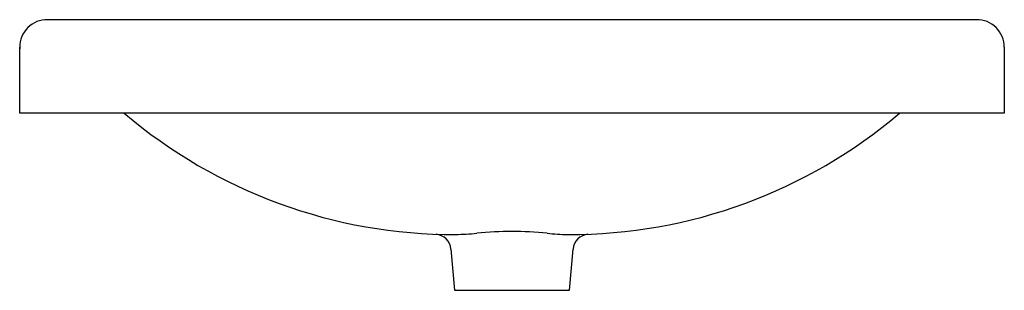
# Model space of a CAD drawing. Header units: millimetres. Extents: x 4225.944 to 4226.544, y 1715.521 to 1715.686.
import ezdxf

# ---------------------------------------------------------------- set-up
doc = ezdxf.new("R2010")
doc.units = ezdxf.units.MM
doc.layers.add('SANINDUSA', color=3, linetype='Continuous')

msp = doc.modelspace()

# ---------------------------------------------------------------- linework, layer by layer
at = {"layer": 'SANINDUSA'}
for p, q in [((4225.94426, 1715.668), (4225.94426, 1715.66903)), ((4225.94433, 1715.66902), (4225.94426, 1715.668)), ((4225.94426, 1715.62879), (4225.94426, 1715.668)), ((4226.54426, 1715.66903), (4226.54426, 1715.668)), ((4226.54426, 1715.668), (4226.54426, 1715.62879)), ((4225.98426, 1715.62879), (4225.94426, 1715.62879)), ((4226.50426, 1715.62879), (4225.98426, 1715.62879)), ((4226.54426, 1715.62879), (4226.50426, 1715.62879)), ((4226.27813, 1715.55481), (4226.27859, 1715.55479)), ((4226.20707, 1715.54588), (4226.20926, 1715.52079)), ((4226.27926, 1715.52079), (4226.28146, 1715.54588)), ((4226.20926, 1715.52079), (4226.24426, 1715.52079)), ((4226.24426, 1715.52079), (4226.27926, 1715.52079))]:
    msp.add_line(p, q, dxfattribs=at)
at = {"layer": 'SANINDUSA', "flags": 128}
for points in [[(4225.98844, 1715.68579), (4225.98422, 1715.68579), (4225.98062, 1715.68579), (4225.97767, 1715.68579), (4225.97534, 1715.68579), (4225.97357, 1715.68579), (4225.97209, 1715.68579), (4225.9703, 1715.68579), (4225.96828, 1715.68579), (4225.96617, 1715.68579), (4225.96465, 1715.68579), (4225.96328, 1715.68579), (4225.96222, 1715.68579), (4225.96127, 1715.68579)], [(4226.01102, 1715.68579), (4226.00563, 1715.68579), (4226.0002, 1715.68579), (4225.99416, 1715.68579), (4225.98844, 1715.68579)], [(4226.47751, 1715.68579), (4226.22463, 1715.68579), (4226.1515, 1715.68579), (4226.10061, 1715.68579), (4226.01102, 1715.68579)], [(4226.50008, 1715.68579), (4226.49691, 1715.68579), (4226.49365, 1715.68579), (4226.49029, 1715.68579), (4226.48683, 1715.68579), (4226.48227, 1715.68579), (4226.47751, 1715.68579)], [(4226.52723, 1715.68579), (4226.52634, 1715.68579), (4226.52527, 1715.68579), (4226.52391, 1715.68579), (4226.52237, 1715.68579), (4226.52024, 1715.68579), (4226.51822, 1715.68579), (4226.51644, 1715.68579), (4226.51498, 1715.68579), (4226.51321, 1715.68579), (4226.51087, 1715.68579), (4226.50791, 1715.68579), (4226.50431, 1715.68579), (4226.50008, 1715.68579)]]:
    msp.add_lwpolyline(points, dxfattribs=at)
at = {"layer": 'SANINDUSA'}
for centre, radius, start, end in [((4225.96102, 1715.66903), 0.01676, 89.13263, 180), ((4226.5275, 1715.66903), 0.01676, 0, 90.94969), ((4226.20919, 1715.8653), 0.31051, 229.61256, 270.13896), ((4226.27934, 1715.86509), 0.3103, 269.86021, 310.4021), ((4226.24426, 1715.34076), 0.21587, 84.30856, 95.69144), ((4226.19712, 1715.54503), 0.00999, 4.91394, 84.96313), ((4226.19998, 1715.82957), 0.27496, 272.07669, 274.77311), ((4226.28139, 1715.71159), 0.15681, 264.24677, 268.80956), ((4226.29139, 1715.54508), 0.00994, 94.97013, 175.41205)]:
    msp.add_arc(centre, radius, start, end, dxfattribs=at)

doc.saveas('drawing.dxf')
